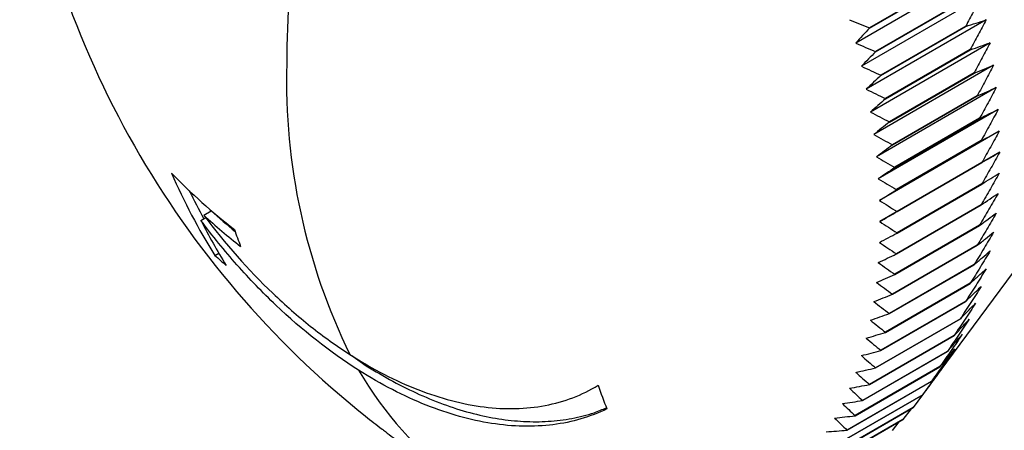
# Model space of a CAD drawing. Header units: millimetres. Extents: x 0 to 279, y 0 to 216.
# Tile 11 of 13: x 200 to 231, y 156 to 169. Entities that reach past the tile are written whole.
import ezdxf

# ---------------------------------------------------------------- set-up
doc = ezdxf.new("R2010")
doc.units = ezdxf.units.MM

msp = doc.modelspace()

# ---------------------------------------------------------------- linework, layer by layer
for p, q in [((229.764, 170.507), (226.076, 168.378)), ((229.106, 170.349), (226.497, 168.842)), ((226.499, 168.837), (229.108, 170.343)), ((229.936, 169.794), (226.248, 167.665)), ((229.294, 169.619), (226.685, 168.112)), ((226.686, 168.107), (229.295, 169.613)), ((230.086, 169.087), (226.398, 166.958)), ((229.459, 168.893), (226.85, 167.387)), ((226.851, 167.381), (229.46, 168.888)), ((230.214, 168.386), (226.526, 166.257)), ((229.6, 168.174), (226.992, 166.668)), ((226.993, 166.662), (229.601, 168.168)), ((230.318, 167.692), (226.63, 165.563)), ((229.719, 167.461), (227.11, 165.955)), ((227.111, 165.95), (229.72, 167.456)), ((230.4, 167.007), (226.712, 164.878)), ((229.814, 166.757), (227.205, 165.251)), ((227.206, 165.246), (229.815, 166.752)), ((230.458, 166.333), (226.77, 164.204)), ((229.886, 166.063), (227.277, 164.557)), ((227.277, 164.551), (229.886, 166.057)), ((230.493, 165.669), (226.805, 163.54)), ((229.934, 165.379), (227.325, 163.873)), ((227.325, 163.868), (229.934, 165.374)), ((230.505, 165.018), (226.817, 162.889)), ((229.958, 164.707), (227.349, 163.201)), ((227.349, 163.196), (229.958, 164.702)), ((229.958, 164.049), (227.349, 162.543)), ((227.349, 162.538), (229.958, 164.044)), ((229.934, 163.405), (227.325, 161.899)), ((227.325, 161.894), (229.934, 163.4)), ((205.93, 162.925), (206.078, 163.01)), ((206.017, 163.088), (206.249, 163.222)), ((228.473, 158.017), (232.262, 163.138)), ((229.886, 162.776), (227.277, 161.27)), ((227.277, 161.265), (229.886, 162.772)), ((227.205, 160.654), (229.814, 162.16)), ((229.815, 162.164), (227.206, 160.658)), ((206.359, 161.85), (206.481, 161.921)), ((227.11, 160.059), (229.719, 161.565)), ((229.72, 161.57), (227.111, 160.064)), ((226.992, 159.484), (229.6, 160.99)), ((229.601, 160.994), (226.993, 159.488)), ((226.85, 158.928), (229.459, 160.434)), ((229.46, 160.439), (226.851, 158.932)), ((226.685, 158.393), (229.294, 159.899)), ((229.295, 159.903), (226.686, 158.397)), ((226.497, 157.88), (229.106, 159.386)), ((229.108, 159.39), (226.499, 157.884)), ((210.57, 158.77), (211.019, 158.46)), ((226.287, 157.389), (228.896, 158.895)), ((228.898, 158.899), (226.289, 157.393)), ((211.019, 158.46), (210.983, 158.524)), ((226.055, 156.921), (228.664, 158.427)), ((228.666, 158.431), (226.057, 156.925)), ((218.038, 157.792), (218.148, 157.856)), ((225.802, 156.478), (228.411, 157.984)), ((228.413, 157.988), (225.804, 156.481)), ((228.136, 157.566), (228.472, 158.018)), ((225.527, 156.06), (228.136, 157.566)), ((228.138, 157.569), (225.529, 156.063)), ((228.133, 157.564), (227.843, 157.176)), ((225.232, 155.667), (227.84, 157.173)), ((227.843, 157.176), (225.234, 155.67)), ((227.779, 157.138), (227.527, 156.81)), ((224.916, 155.301), (227.525, 156.807)), ((227.527, 156.81), (224.918, 155.304)), ((227.402, 156.736), (227.192, 156.471))]:
    msp.add_line(p, q)
at = {"flags": 128}
for points in [[(226.497, 168.842), (226.497, 168.842), (226.498, 168.841), (226.498, 168.84), (226.498, 168.84), (226.498, 168.839), (226.498, 168.838), (226.499, 168.838), (226.499, 168.837)], [(229.459, 168.893), (229.459, 168.892), (229.459, 168.892), (229.459, 168.891), (229.459, 168.89), (229.459, 168.89), (229.459, 168.889), (229.46, 168.888), (229.46, 168.888)], [(229.6, 168.174), (229.601, 168.173), (229.601, 168.172), (229.601, 168.172), (229.601, 168.171), (229.601, 168.17), (229.601, 168.169), (229.601, 168.169), (229.601, 168.168)], [(226.685, 168.112), (226.685, 168.112), (226.685, 168.111), (226.685, 168.11), (226.685, 168.11), (226.686, 168.109), (226.686, 168.108), (226.686, 168.108), (226.686, 168.107)], [(226.85, 167.387), (226.85, 167.386), (226.85, 167.386), (226.85, 167.385), (226.85, 167.384), (226.85, 167.384), (226.851, 167.383), (226.851, 167.382), (226.851, 167.381)], [(229.719, 167.461), (229.719, 167.461), (229.719, 167.46), (229.719, 167.459), (229.72, 167.458), (229.72, 167.458), (229.72, 167.457), (229.72, 167.456), (229.72, 167.456)], [(226.992, 166.668), (226.992, 166.667), (226.992, 166.666), (226.992, 166.665), (226.992, 166.665), (226.992, 166.664), (226.992, 166.663), (226.992, 166.663), (226.993, 166.662)], [(229.814, 166.757), (229.814, 166.756), (229.814, 166.756), (229.815, 166.755), (229.815, 166.754), (229.815, 166.754), (229.815, 166.753), (229.815, 166.752), (229.815, 166.752)], [(229.886, 166.063), (229.886, 166.062), (229.886, 166.061), (229.886, 166.061), (229.886, 166.06), (229.886, 166.059), (229.886, 166.059), (229.886, 166.058), (229.886, 166.057)], [(227.11, 165.955), (227.11, 165.954), (227.11, 165.954), (227.11, 165.953), (227.111, 165.952), (227.111, 165.952), (227.111, 165.951), (227.111, 165.95), (227.111, 165.95)], [(227.205, 165.251), (227.205, 165.25), (227.206, 165.25), (227.206, 165.249), (227.206, 165.248), (227.206, 165.248), (227.206, 165.247), (227.206, 165.246), (227.206, 165.246)], [(229.934, 165.379), (229.934, 165.378), (229.934, 165.378), (229.934, 165.377), (229.934, 165.376), (229.934, 165.376), (229.934, 165.375), (229.934, 165.374), (229.934, 165.374)], [(227.277, 164.557), (227.277, 164.556), (227.277, 164.555), (227.277, 164.555), (227.277, 164.554), (227.277, 164.553), (227.277, 164.553), (227.277, 164.552), (227.277, 164.551)], [(229.958, 164.707), (229.958, 164.707), (229.958, 164.706), (229.958, 164.705), (229.958, 164.705), (229.958, 164.704), (229.958, 164.704), (229.958, 164.703), (229.958, 164.702)], [(229.958, 164.049), (229.958, 164.048), (229.958, 164.048), (229.958, 164.047), (229.958, 164.046), (229.958, 164.046), (229.958, 164.045), (229.958, 164.045), (229.958, 164.044)], [(226.805, 163.54), (226.87, 163.581), (226.935, 163.622), (226.999, 163.663), (227.064, 163.704), (227.129, 163.745), (227.194, 163.786), (227.26, 163.827), (227.325, 163.868)], [(227.325, 163.873), (227.325, 163.872), (227.325, 163.872), (227.325, 163.871), (227.325, 163.87), (227.325, 163.87), (227.325, 163.869), (227.325, 163.868), (227.325, 163.868)], [(229.934, 163.405), (229.934, 163.404), (229.934, 163.404), (229.934, 163.403), (229.934, 163.402), (229.934, 163.402), (229.934, 163.401), (229.934, 163.401), (229.934, 163.4)], [(226.817, 162.889), (226.883, 162.927), (226.949, 162.966), (227.016, 163.004), (227.082, 163.042), (227.149, 163.081), (227.215, 163.119), (227.282, 163.158), (227.349, 163.196)], [(227.349, 163.201), (227.349, 163.201), (227.349, 163.2), (227.349, 163.199), (227.349, 163.199), (227.349, 163.198), (227.349, 163.197), (227.349, 163.197), (227.349, 163.196)], [(229.886, 162.776), (229.886, 162.776), (229.886, 162.775), (229.886, 162.775), (229.886, 162.774), (229.886, 162.773), (229.886, 162.773), (229.886, 162.772), (229.886, 162.772)], [(226.805, 162.251), (226.873, 162.287), (226.941, 162.323), (227.008, 162.358), (227.076, 162.394), (227.144, 162.43), (227.212, 162.466), (227.28, 162.502), (227.349, 162.538)], [(227.349, 162.543), (227.349, 162.542), (227.349, 162.542), (227.349, 162.541), (227.349, 162.54), (227.349, 162.54), (227.349, 162.539), (227.349, 162.538), (227.349, 162.538)], [(229.815, 162.164), (229.815, 162.164), (229.815, 162.163), (229.815, 162.163), (229.815, 162.162), (229.815, 162.161), (229.814, 162.161), (229.814, 162.16), (229.814, 162.16)], [(227.325, 161.899), (227.325, 161.898), (227.325, 161.898), (227.325, 161.897), (227.325, 161.896), (227.325, 161.896), (227.325, 161.895), (227.325, 161.894), (227.325, 161.894)], [(229.72, 161.57), (229.72, 161.569), (229.72, 161.569), (229.72, 161.568), (229.72, 161.568), (229.719, 161.567), (229.719, 161.567), (229.719, 161.566), (229.719, 161.565)], [(227.277, 161.27), (227.277, 161.27), (227.277, 161.269), (227.277, 161.268), (227.277, 161.268), (227.277, 161.267), (227.277, 161.267), (227.277, 161.266), (227.277, 161.265)], [(229.601, 160.994), (229.601, 160.994), (229.601, 160.993), (229.601, 160.993), (229.601, 160.992), (229.601, 160.992), (229.601, 160.991), (229.601, 160.991), (229.6, 160.99)], [(227.206, 160.658), (227.206, 160.658), (227.206, 160.657), (227.206, 160.657), (227.206, 160.656), (227.206, 160.655), (227.206, 160.655), (227.205, 160.654), (227.205, 160.654)], [(229.46, 160.439), (229.46, 160.438), (229.459, 160.437), (229.459, 160.437), (229.459, 160.436), (229.459, 160.436), (229.459, 160.435), (229.459, 160.435), (229.459, 160.434)], [(227.111, 160.064), (227.111, 160.063), (227.111, 160.063), (227.111, 160.062), (227.111, 160.062), (227.11, 160.061), (227.11, 160.061), (227.11, 160.06), (227.11, 160.059)], [(229.295, 159.903), (229.295, 159.903), (229.295, 159.902), (229.295, 159.902), (229.294, 159.901), (229.294, 159.901), (229.294, 159.9), (229.294, 159.9), (229.294, 159.899)], [(226.993, 159.488), (226.992, 159.488), (226.992, 159.487), (226.992, 159.487), (226.992, 159.486), (226.992, 159.486), (226.992, 159.485), (226.992, 159.484), (226.992, 159.484)], [(229.108, 159.39), (229.107, 159.389), (229.107, 159.389), (229.107, 159.388), (229.107, 159.388), (229.107, 159.387), (229.107, 159.387), (229.106, 159.386), (229.106, 159.386)], [(226.851, 158.932), (226.851, 158.932), (226.851, 158.931), (226.85, 158.931), (226.85, 158.93), (226.85, 158.93), (226.85, 158.929), (226.85, 158.929), (226.85, 158.928)], [(228.898, 158.899), (228.898, 158.898), (228.897, 158.898), (228.897, 158.897), (228.897, 158.897), (228.897, 158.896), (228.897, 158.896), (228.896, 158.895), (228.896, 158.895)], [(228.666, 158.431), (228.666, 158.431), (228.666, 158.43), (228.665, 158.43), (228.665, 158.429), (228.665, 158.429), (228.665, 158.428), (228.664, 158.428), (228.664, 158.427)], [(226.686, 158.397), (226.686, 158.397), (226.686, 158.396), (226.686, 158.396), (226.685, 158.395), (226.685, 158.395), (226.685, 158.394), (226.685, 158.394), (226.685, 158.393)], [(226.499, 157.884), (226.499, 157.883), (226.498, 157.883), (226.498, 157.882), (226.498, 157.882), (226.498, 157.881), (226.498, 157.881), (226.497, 157.88), (226.497, 157.88)], [(228.413, 157.988), (228.412, 157.987), (228.412, 157.987), (228.412, 157.986), (228.412, 157.986), (228.411, 157.985), (228.411, 157.985), (228.411, 157.985), (228.411, 157.984)], [(228.138, 157.569), (228.138, 157.569), (228.138, 157.568), (228.137, 157.568), (228.137, 157.567), (228.137, 157.567), (228.136, 157.567), (228.136, 157.566), (228.136, 157.566)], [(226.289, 157.393), (226.289, 157.392), (226.289, 157.392), (226.288, 157.391), (226.288, 157.391), (226.288, 157.39), (226.288, 157.39), (226.287, 157.389), (226.287, 157.389)], [(226.057, 156.925), (226.057, 156.924), (226.057, 156.924), (226.056, 156.924), (226.056, 156.923), (226.056, 156.923), (226.056, 156.922), (226.056, 156.922), (226.055, 156.921)], [(227.843, 157.176), (227.843, 157.176), (227.842, 157.176), (227.842, 157.175), (227.842, 157.175), (227.841, 157.174), (227.841, 157.174), (227.841, 157.174), (227.84, 157.173)], [(227.527, 156.81), (227.527, 156.81), (227.527, 156.809), (227.526, 156.809), (227.526, 156.809), (227.526, 156.808), (227.526, 156.808), (227.525, 156.808), (227.525, 156.807)], [(225.804, 156.481), (225.803, 156.481), (225.803, 156.481), (225.803, 156.48), (225.803, 156.48), (225.802, 156.479), (225.802, 156.479), (225.802, 156.478), (225.802, 156.478)]]:
    msp.add_lwpolyline(points, dxfattribs=at)
for centre, radius, start, end in [((229.077, 179.58), 29, 187.9424, 231.4275), ((238.971, 200.26), 33.803, 247.2168, 248.3447), ((284.288, 115.158), 78.873, 137.11229, 137.56579), ((239.597, 198.598), 33.108, 245.8953, 247.045), ((289.499, 105.383), 88.768, 135.04045, 135.44194), ((227.681, 167.214), 19.117, 178.419, 206.0998), ((240.15, 196.946), 32.413, 244.6033, 245.7747), ((296.449, 92.597), 102.159, 132.94272, 133.29044), ((240.628, 195.3), 31.714, 243.3394, 244.5326), ((306.191, 74.982), 121.151, 130.82216, 131.11453), ((241.034, 193.66), 31.007, 242.1023, 243.3175), ((320.83, 48.894), 149.951, 128.68211, 128.91777), ((241.365, 192.025), 30.288, 240.8906, 242.1283), ((345.271, 5.842), 198.365, 126.52616, 126.70397), ((241.622, 190.396), 29.554, 239.7029, 240.9636), ((394.216, -79.639), 295.799, 124.35811, 124.47719), ((218.192, 177.122), 18.322, 224.0678, 232.1851), ((222.281, 171.845), 18.799, 203.3983, 212.117), ((241.804, 188.773), 28.804, 238.5379, 239.8222), ((222.405, 172.002), 18.707, 205.8725, 208.8494), ((241.912, 187.157), 28.036, 237.3941, 238.703), ((218.839, 177.084), 18.982, 227.5058, 231.9982), ((218.67, 176.689), 18.321, 227.3112, 230.3631), ((222.298, 171.256), 18.367, 206.9773, 211.937), ((241.947, 185.55), 27.247, 236.2703, 237.6046), ((221.484, 167.741), 15.392, 199.3202, 201.3897), ((241.908, 183.952), 26.439, 235.1649, 236.5259), ((213.627, 169.769), 10.748, 227.4524, 229.9541), ((99.058, 429.068), 296.368, 295.5261, 295.64495), ((241.795, 182.367), 25.61, 234.0766, 235.4657), ((148.152, 343.441), 198.617, 293.29927, 293.47685), ((241.611, 180.796), 24.76, 233.0041, 234.4227), ((172.634, 300.472), 150.091, 291.08541, 291.32085), ((241.356, 179.242), 23.89, 231.9459, 233.3957), ((187.277, 274.569), 121.24, 288.88857, 289.18074), ((241.032, 177.708), 23.001, 230.9005, 232.3834), ((197.003, 257.206), 102.22, 286.71258, 287.06009), ((240.64, 176.196), 22.095, 229.8664, 231.3847), ((203.92, 244.729), 88.812, 284.56098, 284.96226), ((240.182, 174.71), 21.172, 228.8422, 230.3982), ((209.082, 235.311), 78.907, 282.43702, 282.89032), ((239.66, 173.252), 20.234, 227.8263, 229.4227), ((231.76, 162.595), 14.413, 199.1881, 202.2682), ((213.074, 227.937), 71.331, 280.34361, 280.84703), ((239.078, 171.826), 19.284, 226.8169, 228.4568), ((216.245, 221.995), 65.382, 278.28332, 278.83487), ((238.437, 170.435), 18.324, 225.8123, 227.4991), ((218.82, 217.098), 60.61, 276.25835, 276.85598), ((229.077, 179.58), 29, 231.4275, 232.6959), ((237.741, 169.082), 17.357, 224.8107, 226.5481), ((211.843, 156.961), 0.564, 232.7641, 238.0489), ((226.363, 175.776), 24.328, 232.4733, 233.9072), ((220.945, 212.986), 56.716, 274.2706, 274.9122)]:
    msp.add_arc(centre, radius, start, end)
for points, knots in [([(213.739, 186.446), (212.915, 184.899), (212.176, 183.315), (210.892, 180.122), (210.346, 178.514), (209.465, 175.327), (209.131, 173.748), (208.683, 170.672), (208.57, 169.174), (208.571, 167.742)], [0, 0, 0, 0, 0.25, 0.25, 0.5, 0.5, 0.75, 0.75, 1, 1, 1, 1]), ([(229.936, 169.794), (229.858, 169.645), (229.7, 169.344), (229.539, 169.044), (229.459, 168.893)], [0, 0, 0, 0, 0.495857, 1, 1, 1, 1]), ([(229.46, 168.888), (229.565, 168.921), (229.775, 168.989), (229.983, 169.054), (230.086, 169.087)], [0, 0, 0, 0, 0.5041465, 1, 1, 1, 1]), ([(230.086, 169.087), (230.006, 168.935), (229.846, 168.63), (229.683, 168.327), (229.6, 168.174)], [0, 0, 0, 0, 0.495857, 1, 1, 1, 1]), ([(229.601, 168.168), (229.705, 168.205), (229.91, 168.278), (230.113, 168.35), (230.214, 168.386)], [0, 0, 0, 0, 0.504146, 1, 1, 1, 1]), ([(230.214, 168.386), (230.132, 168.232), (229.969, 167.924), (229.803, 167.616), (229.719, 167.461)], [0, 0, 0, 0, 0.495857, 1, 1, 1, 1]), ([(229.72, 167.456), (229.821, 167.496), (230.021, 167.575), (230.22, 167.653), (230.318, 167.692)], [0, 0, 0, 0, 0.504146, 1, 1, 1, 1]), ([(230.318, 167.692), (230.235, 167.537), (230.069, 167.225), (229.899, 166.914), (229.814, 166.757)], [0, 0, 0, 0, 0.495857, 1, 1, 1, 1]), ([(229.815, 166.752), (229.914, 166.795), (230.109, 166.881), (230.304, 166.965), (230.4, 167.007)], [0, 0, 0, 0, 0.504146, 1, 1, 1, 1]), ([(230.4, 167.007), (230.315, 166.851), (230.145, 166.535), (229.973, 166.221), (229.886, 166.063)], [0, 0, 0, 0, 0.495857, 1, 1, 1, 1]), ([(229.886, 166.057), (229.983, 166.104), (230.174, 166.196), (230.364, 166.287), (230.458, 166.333)], [0, 0, 0, 0, 0.504147, 1, 1, 1, 1]), ([(230.458, 166.333), (230.372, 166.175), (230.198, 165.856), (230.022, 165.539), (229.934, 165.379)], [0, 0, 0, 0, 0.495857, 1, 1, 1, 1]), ([(229.934, 165.374), (230.028, 165.424), (230.216, 165.523), (230.401, 165.621), (230.493, 165.669)], [0, 0, 0, 0, 0.504146, 1, 1, 1, 1]), ([(230.493, 165.669), (230.405, 165.51), (230.228, 165.188), (230.048, 164.869), (229.958, 164.707)], [0, 0, 0, 0, 0.4958565, 1, 1, 1, 1]), ([(230.505, 165.018), (230.415, 164.857), (230.233, 164.534), (230.05, 164.211), (229.958, 164.049)], [0, 0, 0, 0, 0.495857, 1, 1, 1, 1]), ([(229.958, 164.702), (230.05, 164.756), (230.233, 164.861), (230.415, 164.966), (230.505, 165.018)], [0, 0, 0, 0, 0.504146, 1, 1, 1, 1]), ([(230.493, 164.38), (230.401, 164.219), (230.216, 163.893), (230.028, 163.568), (229.934, 163.405)], [0, 0, 0, 0, 0.495857, 1, 1, 1, 1]), ([(229.958, 164.044), (230.048, 164.101), (230.228, 164.213), (230.405, 164.325), (230.493, 164.38)], [0, 0, 0, 0, 0.504146, 1, 1, 1, 1]), ([(230.458, 163.757), (230.364, 163.595), (230.174, 163.267), (229.983, 162.941), (229.886, 162.776)], [0, 0, 0, 0, 0.495857, 1, 1, 1, 1]), ([(229.934, 163.4), (230.022, 163.46), (230.198, 163.58), (230.372, 163.699), (230.458, 163.757)], [0, 0, 0, 0, 0.504146, 1, 1, 1, 1]), ([(206.017, 163.088), (206.675, 162.207), (207.383, 161.406), (208.517, 160.325), (208.909, 159.982), (209.703, 159.354), (210.105, 159.065), (210.513, 158.804)], [0, 0, 0, 0, 0.5, 0.5, 0.75, 0.75, 1, 1, 1, 1]), ([(230.4, 163.15), (230.304, 162.987), (230.109, 162.657), (229.914, 162.33), (229.815, 162.164)], [0, 0, 0, 0, 0.495857, 1, 1, 1, 1]), ([(229.886, 162.772), (229.973, 162.835), (230.145, 162.962), (230.315, 163.088), (230.4, 163.15)], [0, 0, 0, 0, 0.504146, 1, 1, 1, 1]), ([(210.781, 158.323), (209.901, 158.88), (209.053, 159.547), (207.827, 160.708), (207.425, 161.125), (206.655, 161.995), (206.285, 162.449), (205.93, 162.925)], [0, 0, 0, 0, 0.5, 0.5, 0.75, 0.75, 1, 1, 1, 1]), ([(230.318, 162.559), (230.22, 162.396), (230.021, 162.065), (229.821, 161.736), (229.72, 161.57)], [0, 0, 0, 0, 0.495857, 1, 1, 1, 1]), ([(229.814, 162.16), (229.899, 162.227), (230.069, 162.361), (230.235, 162.494), (230.318, 162.559)], [0, 0, 0, 0, 0.504146, 1, 1, 1, 1]), ([(230.214, 161.987), (230.113, 161.822), (229.91, 161.491), (229.705, 161.161), (229.601, 160.994)], [0, 0, 0, 0, 0.495857, 1, 1, 1, 1]), ([(229.719, 161.565), (229.803, 161.636), (229.969, 161.777), (230.132, 161.917), (230.214, 161.987)], [0, 0, 0, 0, 0.504146, 1, 1, 1, 1]), ([(230.086, 161.433), (229.983, 161.268), (229.775, 160.936), (229.565, 160.605), (229.46, 160.439)], [0, 0, 0, 0, 0.495857, 1, 1, 1, 1]), ([(229.6, 160.99), (229.683, 161.065), (229.846, 161.212), (230.006, 161.36), (230.086, 161.433)], [0, 0, 0, 0, 0.504146, 1, 1, 1, 1]), ([(229.936, 160.899), (229.83, 160.734), (229.618, 160.401), (229.403, 160.07), (229.295, 159.903)], [0, 0, 0, 0, 0.495857, 1, 1, 1, 1]), ([(229.459, 160.434), (229.539, 160.512), (229.7, 160.667), (229.858, 160.822), (229.936, 160.899)], [0, 0, 0, 0, 0.504146, 1, 1, 1, 1]), ([(229.764, 160.385), (229.656, 160.22), (229.438, 159.888), (229.218, 159.557), (229.108, 159.39)], [0, 0, 0, 0, 0.495857, 1, 1, 1, 1]), ([(229.294, 159.899), (229.373, 159.981), (229.531, 160.143), (229.686, 160.305), (229.764, 160.385)], [0, 0, 0, 0, 0.504146, 1, 1, 1, 1]), ([(229.569, 159.893), (229.458, 159.729), (229.235, 159.396), (229.011, 159.065), (228.898, 158.899)], [0, 0, 0, 0, 0.495857, 1, 1, 1, 1]), ([(229.106, 159.386), (229.185, 159.471), (229.34, 159.641), (229.493, 159.81), (229.569, 159.893)], [0, 0, 0, 0, 0.504146, 1, 1, 1, 1]), ([(229.353, 159.424), (229.24, 159.26), (229.011, 158.928), (228.782, 158.597), (228.666, 158.431)], [0, 0, 0, 0, 0.495857, 1, 1, 1, 1]), ([(228.896, 158.895), (228.973, 158.984), (229.127, 159.16), (229.278, 159.337), (229.353, 159.424)], [0, 0, 0, 0, 0.504146, 1, 1, 1, 1]), ([(210.513, 158.804), (211.214, 158.354), (211.911, 157.996), (212.95, 157.59), (213.295, 157.477), (213.982, 157.298), (214.317, 157.233), (215.301, 157.111), (215.928, 157.124), (217.114, 157.349), (217.656, 157.556), (218.148, 157.858)], [0, 0, 0, 0, 0.25, 0.25, 0.375, 0.375, 0.5, 0.5, 0.75, 0.75, 1, 1, 1, 1]), ([(229.115, 158.978), (228.999, 158.814), (228.766, 158.483), (228.531, 158.154), (228.413, 157.988)], [0, 0, 0, 0, 0.495857, 1, 1, 1, 1]), ([(228.664, 158.427), (228.741, 158.52), (228.892, 158.704), (229.041, 158.887), (229.115, 158.978)], [0, 0, 0, 0, 0.5041465, 1, 1, 1, 1]), ([(211.019, 158.46), (211.291, 158.296), (211.833, 157.967), (212.658, 157.563), (213.486, 157.229), (214.304, 156.979), (215.098, 156.815), (215.871, 156.733), (216.624, 156.735), (217.347, 156.827), (217.946, 156.97), (218.282, 157.115), (218.408, 157.169)], [0, 0, 0, 0, 0.102547, 0.205093, 0.310618, 0.416143, 0.51869, 0.621237, 0.726765, 0.832294, 0.937233, 1, 1, 1, 1]), ([(228.856, 158.556), (228.738, 158.393), (228.499, 158.063), (228.259, 157.735), (228.138, 157.569)], [0, 0, 0, 0, 0.495857, 1, 1, 1, 1]), ([(228.411, 157.984), (228.486, 158.08), (228.636, 158.271), (228.783, 158.462), (228.856, 158.556)], [0, 0, 0, 0, 0.504146, 1, 1, 1, 1]), ([(218.422, 157.133), (217.908, 156.882), (217.354, 156.721), (216.465, 156.609), (216.159, 156.593), (215.527, 156.606), (215.202, 156.635), (214.221, 156.788), (213.549, 156.975), (212.517, 157.387), (212.168, 157.546), (211.474, 157.904), (211.128, 158.103), (210.781, 158.323)], [0, 0, 0, 0, 0.25, 0.25, 0.375, 0.375, 0.5, 0.5, 0.75, 0.75, 0.875, 0.875, 1, 1, 1, 1])]:
    msp.add_open_spline(points, degree=3, knots=knots)
msp.add_open_spline([(210.781, 158.323), (211.576, 156.969), (212.574, 155.851), (213.742, 155.006)], degree=3)

doc.saveas('drawing.dxf')
